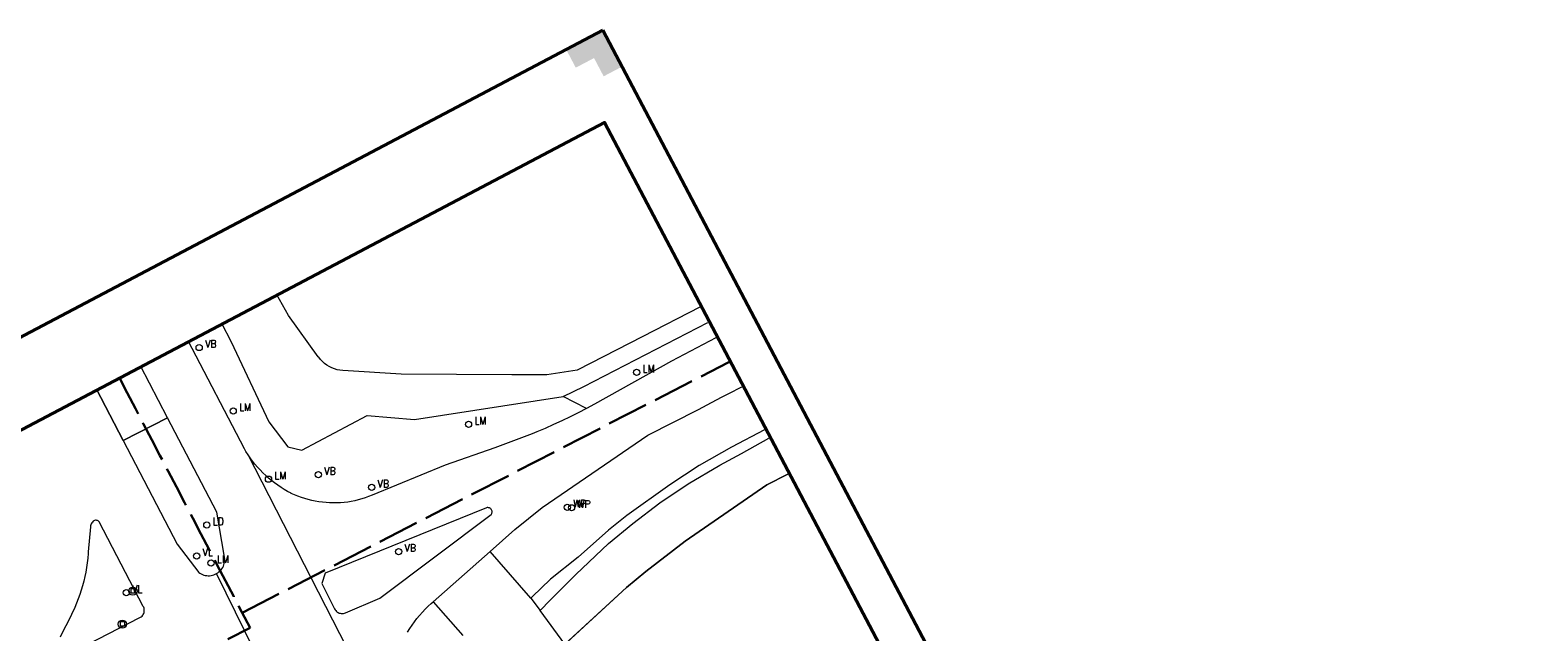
# Model space of a CAD drawing. Header units: metres. Extents: x 148691 to 149199, y 486355 to 486958.
# Tile 15 of 15: x 148885 to 149067, y 486885 to 486958. Entities that reach past the tile are written whole.
import ezdxf

# ---------------------------------------------------------------- set-up
doc = ezdxf.new("R2010")
doc.units = ezdxf.units.M
doc.header["$MEASUREMENT"] = 0
doc.linetypes.add('assen', pattern=[2.5, 2, -0.5])
for name, color, linetype, lineweight in [('BWR-alg-assenplan', 92, 'assen', 30), ('TOP-L-terrein schutting raster hek leuning', 7, 'Continuous', 0), ('TOP-L-topo objecten punt', 7, 'Continuous', 0), ('TOP-L-topo objecten vlak', 7, 'Continuous', 0), ('WVB-alg-onderhoek', 7, 'Continuous', 30)]:
    doc.layers.add(name, color=color, linetype=linetype, lineweight=lineweight)
doc.styles.add('Style-STANDARD', font='STANDARD.shx')

# ---------------------------------------------------------------- blocks, each defined once
blk = doc.blocks.new('39')
at = {"layer": 'TOP-L-topo objecten punt', "color": 7, "linetype": 'Continuous', "lineweight": 0}
for p, q in [((0.175, 0.175), (-0.175, 0.175)), ((-0.175, 0.175), (-0.175, -0.175)), ((0.175, 0.175), (0.175, -0.175)), ((0.175, -0.175), (-0.175, -0.175))]:
    blk.add_line(p, q, dxfattribs=at)
blk.add_circle((0, 0), 0.332, dxfattribs=at)
blk = doc.blocks.new('121')
at = {"layer": 'TOP-L-topo objecten punt', "color": 7, "linetype": 'Continuous', "lineweight": 0}
blk.add_circle((0, 0), 0.25, dxfattribs=at)
at = {"layer": 'TOP-L-topo objecten punt', "color": 7, "linetype": 'Continuous', "lineweight": 0, "style": 'Style-STANDARD'}
blk.add_text('LD', height=0.6, dxfattribs=at).set_placement((0.483, 0))
blk = doc.blocks.new('16')
at = {"layer": 'TOP-L-topo objecten punt', "color": 7, "linetype": 'Continuous', "lineweight": 0}
blk.add_circle((0, 0), 0.25, dxfattribs=at)
at = {"layer": 'TOP-L-topo objecten punt', "color": 7, "linetype": 'Continuous', "lineweight": 0, "style": 'Style-STANDARD'}
blk.add_text('LM', height=0.6, dxfattribs=at).set_placement((0.483, 0))
blk = doc.blocks.new('15')
at = {"layer": 'TOP-L-topo objecten punt', "color": 7, "linetype": 'Continuous', "lineweight": 0}
blk.add_circle((0, 0), 0.25, dxfattribs=at)
at = {"layer": 'TOP-L-topo objecten punt', "color": 7, "linetype": 'Continuous', "lineweight": 0, "style": 'Style-STANDARD'}
blk.add_text('VL', height=0.6, dxfattribs=at).set_placement((0.483, 0))
blk = doc.blocks.new('73')
at = {"layer": 'TOP-L-topo objecten punt', "color": 7, "linetype": 'Continuous', "lineweight": 0}
blk.add_circle((0, 0), 0.25, dxfattribs=at)
at = {"layer": 'TOP-L-topo objecten punt', "color": 7, "linetype": 'Continuous', "lineweight": 0, "style": 'Style-STANDARD'}
blk.add_text('WP', height=0.6, dxfattribs=at).set_placement((0.483, 0))
blk = doc.blocks.new('14')
at = {"layer": 'TOP-L-topo objecten punt', "color": 7, "linetype": 'Continuous', "lineweight": 0}
blk.add_circle((0, 0), 0.25, dxfattribs=at)
at = {"layer": 'TOP-L-topo objecten punt', "color": 7, "linetype": 'Continuous', "lineweight": 0, "style": 'Style-STANDARD'}
blk.add_text('VB', height=0.6, dxfattribs=at).set_placement((0.483, 0))

msp = doc.modelspace()

# ---------------------------------------------------------------- hatches: boundary and pattern name
at = {"layer": 'WVB-alg-onderhoek', "lineweight": 40}
msp.add_hatch(color=256, dxfattribs=at).paths.add_polyline_path([(148954.268, 486952.423), (148953.103, 486954.635), (148950.891, 486953.469), (148949.725, 486955.681), (148954.149, 486958.012), (148956.48, 486953.589)])

# ---------------------------------------------------------------- linework, layer by layer
at = {"layer": 'BWR-alg-assenplan', "ltscale": 2.5}
for p, q in [((148910.498, 486887.472), (148969.413, 486917.822)), ((148769.867, 486812.719), (148911.45, 486885.656))]:
    msp.add_line(p, q, dxfattribs=at)
msp.add_arc((170387.598, 498140.364), 24246.513, 207.5761505, 207.6570639, dxfattribs=at)
at = {"layer": 'TOP-L-terrein schutting raster hek leuning', "color": 7, "linetype": 'Continuous', "lineweight": 0, "flags": 128}
msp.add_lwpolyline([(149064.006, 486718.135), (149058.874, 486714.382), (149057.668, 486713.5), (149021.961, 486764.773), (148943.431, 486877.325), (148943.442, 486877.344), (148945.148, 486880.331), (148945.638, 486880.32), (148947.733, 486882.206), (148948.276, 486882.479), (148957.047, 486890.538), (148959.359, 486892.489), (148964.127, 486896.147), (148974.029, 486902.967), (148976.563, 486904.274)], dxfattribs=at)
at = {"layer": 'TOP-L-topo objecten vlak', "color": 7, "linetype": 'Continuous', "lineweight": 0}
for p, q in [((148901.452, 486911.086), (148898.182, 486917.371)), ((148896.074, 486908.321), (148892.848, 486914.555))]:
    msp.add_line(p, q, dxfattribs=at)
at = {"layer": 'TOP-L-topo objecten vlak', "color": 7, "linetype": 'Continuous', "lineweight": 0, "flags": 128}
for points in [[(148965.905, 486924.468), (148958.996, 486920.919), (148951.076, 486916.855), (148947.391, 486916.295), (148943.156, 486916.273), (148929.751, 486916.354), (148922.665, 486916.804), (148922.324, 486916.841), (148921.988, 486916.907), (148921.659, 486917.003), (148921.339, 486917.128), (148921.032, 486917.28), (148920.739, 486917.459), (148920.463, 486917.663), (148920.206, 486917.89), (148919.971, 486918.139), (148919.758, 486918.408), (148919.712, 486918.472), (148916.108, 486923.455), (148914.652, 486926.063)], [(148907.981, 486922.542), (148909.164, 486920.296), (148913.727, 486910.607), (148916.035, 486907.58), (148917.731, 486907.144), (148925.633, 486911.367), (148931.346, 486910.879), (148949.381, 486913.676)], [(148949.381, 486913.676), (148951.88, 486914.868), (148966.886, 486922.609)], [(148911.2, 486906.612), (148910.946, 486907.009), (148910.764, 486907.312), (148903.955, 486920.417)], [(148967.869, 486920.746), (148962.49, 486917.934), (148953.154, 486912.722), (148952.177, 486912.199)], [(148940.518, 486894.894), (148943.528, 486897.547), (148946.836, 486900.23), (148959.614, 486908.987), (148965.763, 486912.089), (148966.798, 486912.638), (148968.555, 486913.569), (148969.432, 486914.017), (148970.994, 486914.825)], [(148892.848, 486914.555), (148896.074, 486908.321), (148901.452, 486911.086)], [(148952.177, 486912.199), (148949.381, 486913.676)], [(148907.388, 486892.216), (148907.538, 486892.31), (148907.678, 486892.418), (148907.809, 486892.538), (148907.928, 486892.669), (148908.034, 486892.811), (148908.128, 486892.961), (148908.207, 486893.12), (148908.272, 486893.284), (148908.322, 486893.454), (148908.356, 486893.628), (148908.375, 486893.804), (148908.377, 486893.981), (148908.364, 486894.158), (148908.357, 486894.211), (148907.425, 486899.666), (148901.452, 486911.086), (148896.074, 486908.321)], [(148952.177, 486912.199), (148951.192, 486911.69), (148950.201, 486911.196), (148949.202, 486910.716), (148948.197, 486910.25), (148947.185, 486909.799), (148946.166, 486909.362), (148945.607, 486909.13), (148941.092, 486907.442), (148935.079, 486905.342), (148926.213, 486901.693), (148925.806, 486901.532), (148925.393, 486901.386), (148924.976, 486901.255), (148924.553, 486901.139), (148924.127, 486901.038), (148923.698, 486900.954), (148923.266, 486900.885), (148922.831, 486900.832), (148922.395, 486900.795), (148921.958, 486900.773), (148921.52, 486900.768), (148921.082, 486900.779), (148920.645, 486900.806), (148920.21, 486900.848), (148919.776, 486900.907), (148919.345, 486900.981), (148918.916, 486901.072), (148918.492, 486901.177), (148918.071, 486901.298), (148917.655, 486901.435), (148917.244, 486901.587), (148916.84, 486901.753), (148916.441, 486901.934), (148916.413, 486901.947), (148915.998, 486902.17), (148915.59, 486902.407), (148915.191, 486902.658), (148914.8, 486902.921), (148914.419, 486903.198), (148914.047, 486903.488), (148913.685, 486903.79), (148913.334, 486904.105), (148912.994, 486904.431), (148912.664, 486904.768), (148912.347, 486905.117), (148912.041, 486905.476), (148911.748, 486905.845), (148911.468, 486906.224), (148911.2, 486906.612)], [(148973.745, 486909.615), (148969.752, 486907.535), (148965.832, 486905.295), (148962.269, 486902.978), (148957.059, 486899.268), (148954.871, 486897.472), (148951.167, 486894.221), (148947.841, 486891.525), (148945.598, 486889.409), (148945.437, 486889.248)], [(148896.074, 486908.321), (148902.617, 486895.764), (148905.22, 486892.365), (148905.365, 486892.264), (148905.518, 486892.175), (148905.679, 486892.102), (148905.846, 486892.043), (148906.018, 486891.999), (148906.193, 486891.971), (148906.37, 486891.959), (148906.547, 486891.962), (148906.723, 486891.982), (148906.896, 486892.018), (148907.066, 486892.069), (148907.23, 486892.135), (148907.388, 486892.216)], [(148946.562, 486887.732), (148947.78, 486889.01), (148950.916, 486892.11), (148954.869, 486895.85), (148957.791, 486898.273), (148961.07, 486900.767), (148964.504, 486903.104), (148968.331, 486905.346), (148970.951, 486906.757), (148974.282, 486908.596)], [(148929.125, 486871.587), (148911.2, 486906.612)], [(148976.563, 486904.274), (148974.029, 486902.967), (148964.127, 486896.147), (148959.359, 486892.489), (148957.047, 486890.538), (148949.576, 486883.674)], [(148921.678, 486887.945), (148921.68, 486887.941), (148921.745, 486887.831), (148921.823, 486887.73), (148921.912, 486887.639), (148922.013, 486887.561), (148922.122, 486887.495), (148922.239, 486887.444), (148922.361, 486887.408), (148922.487, 486887.387), (148922.615, 486887.383), (148922.742, 486887.394), (148922.866, 486887.421), (148922.987, 486887.464), (148927.177, 486889.247), (148940.654, 486899.378), (148940.677, 486899.412), (148940.718, 486899.493), (148940.744, 486899.58), (148940.755, 486899.671), (148940.75, 486899.762), (148940.729, 486899.851), (148940.693, 486899.935), (148940.643, 486900.011), (148940.58, 486900.078), (148940.507, 486900.132), (148940.426, 486900.173), (148940.338, 486900.199), (148940.247, 486900.209), (148940.156, 486900.204), (148940.068, 486900.182), (148920.55, 486892.277), (148920.15, 486891.002), (148921.668, 486887.964), (148921.678, 486887.945)], [(148898.509, 486888.246), (148893.159, 486898.503), (148893.124, 486898.539), (148893.053, 486898.594), (148892.974, 486898.636), (148892.888, 486898.663), (148892.799, 486898.675), (148892.71, 486898.67), (148892.622, 486898.65), (148892.54, 486898.614), (148892.465, 486898.565), (148892.444, 486898.546), (148892.354, 486898.457), (148892.275, 486898.357), (148892.21, 486898.248), (148892.159, 486898.132), (148892.124, 486898.01), (148892.103, 486897.884), (148891.849, 486894.852), (148891.834, 486894.63), (148891.784, 486894.069), (148891.719, 486893.51), (148891.638, 486892.953), (148891.54, 486892.398), (148891.428, 486891.847), (148891.299, 486891.299), (148891.155, 486890.754), (148890.996, 486890.215), (148890.821, 486889.679), (148890.631, 486889.149), (148890.426, 486888.625), (148890.206, 486888.106), (148889.807, 486887.252), (148889.363, 486886.34), (148888.905, 486885.435), (148888.433, 486884.537)], [(148933.626, 486888.818), (148940.518, 486894.894)], [(148945.437, 486889.248), (148941.612, 486893.638), (148940.518, 486894.894)], [(148915.48, 486875.727), (148907.388, 486892.216)], [(148945.437, 486889.248), (148946.562, 486887.732)], [(148887.924, 486881.65), (148898.098, 486886.882), (148898.172, 486886.924), (148898.275, 486886.997), (148898.367, 486887.082), (148898.447, 486887.178), (148898.515, 486887.284), (148898.568, 486887.398), (148898.607, 486887.517), (148898.63, 486887.641), (148898.637, 486887.766), (148898.629, 486887.891), (148898.604, 486888.014), (148898.564, 486888.133), (148898.509, 486888.246)], [(148930.508, 486885.128), (148930.776, 486885.553), (148931.058, 486885.969), (148931.353, 486886.376), (148931.66, 486886.773), (148931.98, 486887.16), (148932.313, 486887.537), (148932.657, 486887.904), (148933.013, 486888.259), (148933.36, 486888.584), (148933.626, 486888.818)], [(148933.626, 486888.818), (148937.229, 486884.731)], [(148949.576, 486883.674), (148946.562, 486887.732)]]:
    msp.add_lwpolyline(points, dxfattribs=at)
at = {"layer": 'WVB-alg-onderhoek', "lineweight": 40}
for p, q in [((148954.149, 486958.012), (148691.402, 486819.544)), ((149198.915, 486493.561), (148954.149, 486958.012))]:
    msp.add_line(p, q, dxfattribs=at)
at = {"layer": 'WVB-alg-onderhoek', "lineweight": 40, "flags": 128}
msp.add_lwpolyline([(148700.488, 486813.029), (148938.261, 486361.848), (149192.16, 486495.653), (148954.388, 486946.834)], close=True, dxfattribs=at)

# ---------------------------------------------------------------- block references
at = {"layer": 'TOP-L-topo objecten punt', "color": 7, "linetype": 'Continuous', "lineweight": 0, "xscale": 1.5, "yscale": 1.5, "zscale": 1.5}
for name, p in [('14', (148905.28, 486919.587)), ('16', (148958.261, 486916.576)), ('16', (148909.403, 486911.905)), ('16', (148937.904, 486910.288)), ('16', (148913.675, 486903.648)), ('14', (148919.714, 486904.191)), ('14', (148926.178, 486902.653)), ('73', (148949.857, 486900.243)), ('73', (148950.378, 486900.185)), ('121', (148906.205, 486898.095)), ('15', (148904.983, 486894.351)), ('14', (148929.441, 486894.877)), ('16', (148906.714, 486893.503)), ('15', (148896.451, 486889.906)), ('39', (148897.253, 486890.093)), ('39', (148895.973, 486886.099))]:
    msp.add_blockref(name, p, dxfattribs=at)

doc.saveas('drawing.dxf')
